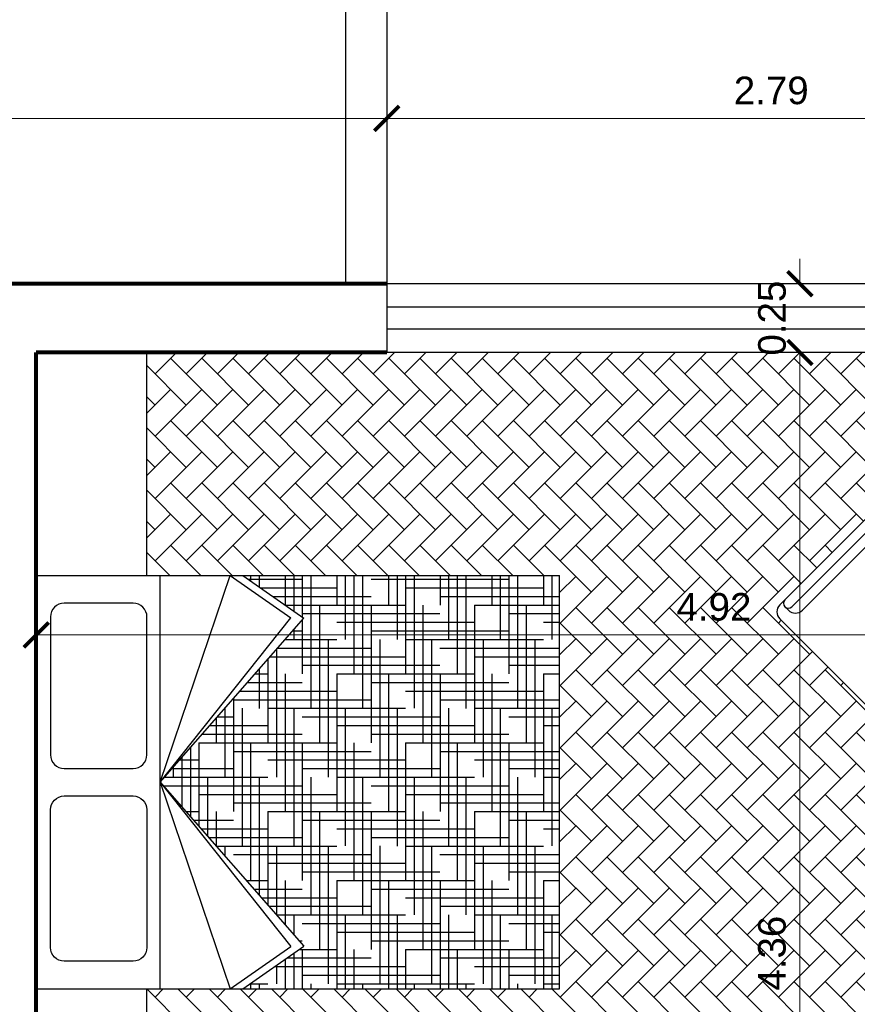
# Model space of a CAD drawing. Header units: inches. Extents: x -1.4 to 10.6, y -3.4 to 32.7.
# Tile 12 of 15: x 4 to 7, y 7.6 to 11.2. Entities that reach past the tile are written whole.
import ezdxf

# ---------------------------------------------------------------- set-up
doc = ezdxf.new("R2010")
doc.units = ezdxf.units.IN
doc.header["$MEASUREMENT"] = 0
doc.linetypes.add('CONTINUA', pattern=[0])
for name, color, linetype in [('Cotas', 60, 'Continuous'), ('Mobiliario', 2, 'Continuous'), ('Pared lejana', 152, 'Continuous'), ('Textura piso', 8, 'Continuous'), ('Ventana', 4, 'Continuous')]:
    doc.layers.add(name, color=color, linetype=linetype)
doc.layers.add('Paredes', color=5, linetype='Continuous', lineweight=80)
doc.styles.get("Standard").update_dxf_attribs({"font": 'arial.ttf'})
doc.dimstyles.new('Cotas', dxfattribs={"dimtxt": 0.1, "dimasz": 0.09, "dimexe": 0.2, "dimexo": 0.4, "dimgap": 0.05, "dimtad": 1, "dimzin": 0, "dimdsep": 46, "dimtxsty": 'Standard', "dimblk": 'ARCHTICK', "dimcen": 0.09, "dimse1": 1, "dimse2": 1, "dimclrd": 60, "dimclre": 256, "dimadec": 0, "dimazin": 0, "dimtfac": 1, "dimtix": 1, "dimtofl": 0, "dimtmove": 1, "dimatfit": 3, "dimfxl": 0, "dimtolj": 1, "dimtzin": 0, "dimlwd": 9, "dimarcsym": 0})

# ---------------------------------------------------------------- blocks, each defined once
blk = doc.blocks.new('CAMA DOBLE PLAZA')
at = {"color": 0}
for p, q in [((1.77635683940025e-15, 1.899999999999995), (0, 0)), ((0, 1.899999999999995), (1.500000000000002, 1.899999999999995)), ((1.5, 1.899999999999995), (1.5, 0)), ((1.77635683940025e-15, 1.449999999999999), (1.5, 1.449999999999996)), ((0.7499999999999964, 1.449999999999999), (-1.06581410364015e-14, 1.195621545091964)), ((0.7499999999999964, 1.449999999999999), (0.153546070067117, 0.9760129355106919)), ((0.7499999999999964, 1.449999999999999), (0.1546249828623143, 0.9288482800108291)), ((0.7499999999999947, 1.449999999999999), (1.345375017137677, 0.9288482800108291)), ((0.7499999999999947, 1.449999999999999), (1.5, 1.195621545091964)), ((0.7499999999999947, 1.449999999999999), (1.346453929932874, 0.9760129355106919)), ((-1.06581410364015e-14, 1.195621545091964), (0.153546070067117, 0.9760129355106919)), ((1.5, 1.195621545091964), (1.346453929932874, 0.9760129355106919)), ((-1.06581410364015e-14, 1.149999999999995), (0.1546249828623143, 0.9288482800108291)), ((1.5, 1.149999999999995), (1.345375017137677, 0.9288482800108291)), ((0, 0), (1.500000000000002, -3.552713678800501e-15))]:
    blk.add_line(p, q, dxfattribs=at)
for points in [[(0.6500000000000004, 1.848109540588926, -0.4142135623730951), (0.7000000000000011, 1.798109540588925), (0.7000000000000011, 1.548109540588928, -0.4142135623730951), (0.6500000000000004, 1.498109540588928), (0.1500000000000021, 1.498109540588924, -0.4142135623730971), (0.1000000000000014, 1.548109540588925), (0.1000000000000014, 1.798109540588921, -0.4142135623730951), (0.1500000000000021, 1.848109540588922)], [(0.8500000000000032, 1.848109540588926, 0.4142135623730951), (0.8000000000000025, 1.798109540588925), (0.8000000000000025, 1.548109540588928, 0.4142135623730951), (0.8500000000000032, 1.498109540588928), (1.350000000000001, 1.498109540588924, 0.4142135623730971), (1.400000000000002, 1.548109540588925), (1.400000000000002, 1.798109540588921, 0.4142135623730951), (1.350000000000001, 1.848109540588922)]]:
    blk.add_lwpolyline(points, format="xyb", close=True, dxfattribs=at)
blk = doc.blocks.new('Cama2')
blk.add_blockref('CAMA DOBLE PLAZA', (-0.75, -1.919999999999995))
blk = doc.blocks.new('cama')
at = {"layer": 'Mobiliario'}
for p, q in [((151.0592816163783, 27.50975324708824), (151.8692816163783, 27.50975324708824)), ((151.0592816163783, 27.10975324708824), (151.0592816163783, 27.50975324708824)), ((153.3692816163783, 27.50975324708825), (153.9692816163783, 27.50975324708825)), ((153.9692816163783, 27.50975324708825), (153.9692816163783, 27.10975324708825)), ((151.8692816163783, 27.10975324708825), (151.0592816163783, 27.10975324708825)), ((153.9692816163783, 27.10975324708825), (153.3692816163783, 27.10975324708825))]:
    blk.add_line(p, q, dxfattribs=at)
at = {"layer": 'Mobiliario', "rotation": 180}
blk.add_blockref('Cama2', (152.6192816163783, 27.08975324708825), dxfattribs=at)
blk = doc.blocks.new('sillon2')
at = {"layer": 'Mobiliario'}
for p, q in [((148.3039523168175, 39.67239460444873), (147.0236104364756, 39.67239460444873)), ((146.9877130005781, 39.61006099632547), (146.9877130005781, 39.63649716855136)), ((146.9877130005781, 39.00829204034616), (146.9877130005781, 39.61006099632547)), ((147.0056617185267, 39.62800971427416), (147.0236104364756, 39.62800971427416)), ((147.0236104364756, 39.08008691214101), (147.0236104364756, 39.61006099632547)), ((147.6637813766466, 39.00829204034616), (147.6637813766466, 39.63649716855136)), ((148.3219010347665, 39.62800971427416), (148.3039523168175, 39.62800971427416)), ((148.3039523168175, 39.08008691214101), (148.3039523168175, 39.61006099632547)), ((148.3398497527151, 39.61006099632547), (148.3398497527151, 39.63649716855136)), ((148.3398497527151, 39.61006099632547), (148.3398497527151, 39.00829204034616)), ((147.059507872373, 39.15188178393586), (147.059507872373, 39.59211227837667)), ((148.2680548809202, 39.59211227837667), (148.2680548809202, 39.15188178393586)), ((147.0700219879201, 39.12649846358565), (147.0236104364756, 39.08008691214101)), ((147.6278839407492, 39.11598434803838), (147.0954053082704, 39.11598434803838)), ((148.2321574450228, 39.11598434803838), (147.699678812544, 39.11598434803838)), ((148.2575407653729, 39.12649846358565), (148.3039523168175, 39.08008691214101)), ((147.0236104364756, 39.08008691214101), (146.9877130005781, 39.08008691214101)), ((148.3039523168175, 39.08008691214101), (148.3398497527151, 39.08008691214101)), ((148.3039523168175, 38.97239460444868), (147.0236104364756, 38.97239460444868))]:
    blk.add_line(p, q, dxfattribs=at)
blk.add_lwpolyline([(148.3398497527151, 39.00829204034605), (146.9877130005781, 39.00829204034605)], dxfattribs=at)
for centre, radius, start, end in [((147.0236104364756, 39.63649716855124), 0.0358974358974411, 90, 180), ((147.627883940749, 39.63649716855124), 0.0358974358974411, 0, 90), ((147.699678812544, 39.63649716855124), 0.0358974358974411, 90, 180), ((148.3039523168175, 39.63649716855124), 0.0358974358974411, 0, 90), ((147.0056617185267, 39.61006099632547), 0.01794871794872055, 0, 180), ((147.0236104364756, 39.59211227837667), 0.0358974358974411, 0, 90), ((148.3039523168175, 39.59211227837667), 0.0358974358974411, 90, 180), ((148.3219010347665, 39.61006099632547), 0.01794871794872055, 0, 180), ((147.0954053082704, 39.15188178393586), 0.0358974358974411, 180, 270), ((147.627883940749, 39.15188178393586), 0.0358974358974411, 270, 0), ((147.699678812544, 39.15188178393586), 0.0358974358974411, 180, 270), ((148.2321574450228, 39.15188178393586), 0.0358974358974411, 270, 0), ((147.0236104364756, 39.00829204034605), 0.0358974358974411, 180, 270), ((147.627883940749, 39.00829204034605), 0.03589743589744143, 270, 0), ((147.699678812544, 39.00829204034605), 0.03589743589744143, 180, 270), ((148.3039523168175, 39.00829204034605), 0.0358974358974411, 270, 0)]:
    blk.add_arc(centre, radius, start, end, dxfattribs=at)
blk = doc.blocks.new('_ArchTick')
at = {"color": 0, "linetype": 'ByBlock', "const_width": 0.15}
blk.add_lwpolyline([(-0.5, -0.5), (0.5, 0.5)], dxfattribs=at)
blk = doc.blocks.new('*D74')
at = {"layer": 'Cotas', "color": 60, "linetype": 'CONTINUA', "lineweight": 9, "transparency": 16777216}
blk.add_line((3.480655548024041e-30, 10.79437171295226), (5.311933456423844, 10.79437171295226), dxfattribs=at)
at = {"layer": 'Defpoints', "color": 0, "transparency": 16777216}
for p in [(0, 10.7943717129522), (5.311933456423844, 10.79437171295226), (5.311933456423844, 10.79437171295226)]:
    blk.add_point(p, dxfattribs=at)
at = {"layer": 'Cotas', "color": 60, "lineweight": 9, "transparency": 16777216, "xscale": 0.09, "yscale": 0.09, "zscale": 0.09, "rotation": 180}
blk.add_blockref('_ArchTick', (3.480655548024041e-30, 10.79437171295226), dxfattribs=at)
at = {"layer": 'Cotas', "color": 60, "lineweight": 9, "transparency": 16777216, "xscale": 0.09, "yscale": 0.09, "zscale": 0.09}
blk.add_blockref('_ArchTick', (5.311933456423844, 10.79437171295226), dxfattribs=at)
at = {"layer": 'Cotas', "color": 0, "transparency": 16777216, "insert": (2.655966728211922, 10.89546311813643), "char_height": 0.1, "attachment_point": 5}
blk.add_mtext('\\A1;5.31', dxfattribs=at)
blk = doc.blocks.new('*D75')
at = {"layer": 'Cotas', "color": 60, "linetype": 'CONTINUA', "lineweight": 9, "transparency": 16777216}
blk.add_line((5.311933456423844, 10.79437171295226), (8.103621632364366, 10.79437171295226), dxfattribs=at)
at = {"layer": 'Defpoints', "color": 0, "transparency": 16777216}
for p in [(5.311933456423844, 10.79437171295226), (8.103621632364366, 10.79437171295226), (8.103621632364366, 10.19437171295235)]:
    blk.add_point(p, dxfattribs=at)
at = {"layer": 'Cotas', "color": 60, "lineweight": 9, "transparency": 16777216, "xscale": 0.09, "yscale": 0.09, "zscale": 0.09, "rotation": 180}
blk.add_blockref('_ArchTick', (5.311933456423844, 10.79437171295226), dxfattribs=at)
at = {"layer": 'Cotas', "color": 60, "lineweight": 9, "transparency": 16777216, "xscale": 0.09, "yscale": 0.09, "zscale": 0.09}
blk.add_blockref('_ArchTick', (8.103621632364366, 10.79437171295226), dxfattribs=at)
at = {"layer": 'Cotas', "color": 0, "transparency": 16777216, "insert": (6.707777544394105, 10.89542901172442), "char_height": 0.1, "attachment_point": 5}
blk.add_mtext('\\A1;2.79', dxfattribs=at)
blk = doc.blocks.new('*D103')
at = {"layer": 'Cotas', "color": 60, "linetype": 'CONTINUA', "lineweight": 9, "transparency": 16777216}
blk.add_line((8.959914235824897, 8.919346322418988), (4.039617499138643, 8.919346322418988), dxfattribs=at)
at = {"layer": 'Defpoints', "color": 0, "transparency": 16777216}
for p in [(4.039617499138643, 8.919346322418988), (4.039617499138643, 8.919346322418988), (8.959914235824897, 8.919346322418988)]:
    blk.add_point(p, dxfattribs=at)
at = {"layer": 'Cotas', "color": 60, "lineweight": 9, "transparency": 16777216, "xscale": 0.09, "yscale": 0.09, "zscale": 0.09, "rotation": 180}
blk.add_blockref('_ArchTick', (4.039617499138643, 8.919346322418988), dxfattribs=at)
at = {"layer": 'Cotas', "color": 60, "lineweight": 9, "transparency": 16777216, "xscale": 0.09, "yscale": 0.09, "zscale": 0.09}
blk.add_blockref('_ArchTick', (8.959914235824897, 8.919346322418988), dxfattribs=at)
at = {"layer": 'Cotas', "color": 0, "transparency": 16777216, "insert": (6.49976586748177, 9.020403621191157), "char_height": 0.1, "attachment_point": 5}
blk.add_mtext('\\A1;4.92', dxfattribs=at)
blk = doc.blocks.new('*D104')
at = {"layer": 'Cotas', "color": 60, "linetype": 'CONTINUA', "lineweight": 9, "transparency": 16777216}
blk.add_line((6.811914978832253, 5.582856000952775), (6.811914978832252, 9.944371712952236), dxfattribs=at)
at = {"layer": 'Defpoints', "color": 0, "transparency": 16777216}
for p in [(6.811914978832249, 9.944371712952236), (6.811914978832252, 9.944371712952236), (6.811914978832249, 5.582856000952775)]:
    blk.add_point(p, dxfattribs=at)
at = {"layer": 'Cotas', "color": 60, "lineweight": 9, "transparency": 16777216, "xscale": 0.09, "yscale": 0.09, "zscale": 0.09}
for p, rotation in [((6.811914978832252, 9.944371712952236), 90), ((6.811914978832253, 5.582856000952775), 270)]:
    blk.add_blockref('_ArchTick', p, dxfattribs=dict(at, rotation=rotation))
at = {"layer": 'Cotas', "color": 0, "transparency": 16777216, "insert": (6.710823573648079, 7.763613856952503), "char_height": 0.1, "attachment_point": 5, "rotation": 90}
blk.add_mtext('\\A1;4.36', dxfattribs=at)
blk = doc.blocks.new('*D105')
at = {"layer": 'Cotas', "color": 60, "linetype": 'CONTINUA', "lineweight": 9, "transparency": 16777216}
for p, q in [((6.811914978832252, 10.19437171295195), (6.811914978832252, 10.28437171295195)), ((6.811914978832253, 9.944371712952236), (6.811914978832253, 9.854371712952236))]:
    blk.add_line(p, q, dxfattribs=at)
at = {"layer": 'Defpoints', "color": 0, "transparency": 16777216}
for p in [(6.811914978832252, 10.19437171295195), (6.811914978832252, 10.19437171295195), (6.811914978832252, 9.944371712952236)]:
    blk.add_point(p, dxfattribs=at)
at = {"layer": 'Cotas', "color": 60, "lineweight": 9, "transparency": 16777216, "xscale": 0.09, "yscale": 0.09, "zscale": 0.09}
for p, rotation in [((6.811914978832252, 10.19437171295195), 270), ((6.811914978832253, 9.944371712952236), 90)]:
    blk.add_blockref('_ArchTick', p, dxfattribs=dict(at, rotation=rotation))
at = {"layer": 'Cotas', "color": 0, "transparency": 16777216, "insert": (6.710857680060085, 10.06937171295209), "char_height": 0.1, "attachment_point": 5, "rotation": 90}
blk.add_mtext('\\A1;0.25', dxfattribs=at)

msp = doc.modelspace()

# ---------------------------------------------------------------- hatches: boundary and pattern name
at = {"layer": 'Mobiliario'}
h = msp.add_hatch(dxfattribs=at)
h.set_pattern_fill('HOUND', color=256, scale=0.5, angle=270, style=0)
h.set_pattern_definition([(270, (-54.86966955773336, -126.9724224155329), (0.03124999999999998, -0.125), [0.5, -0.25]), (0, (-54.86966955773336, -126.9724224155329), (-0.125, 0.03125000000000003), [0.5, -0.25])])
h.paths.add_polyline_path([(5.939617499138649, 7.63437171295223), (5.939617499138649, 7.96579569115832), (4.856011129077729, 7.965795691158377), (5.010769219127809, 7.788996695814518), (4.789617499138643, 7.63437171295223)])
h.paths.add_polyline_path([(5.939617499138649, 7.965795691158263), (5.939617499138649, 9.13437171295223), (4.789617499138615, 9.134371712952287), (5.010769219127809, 8.979746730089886), (4.48961749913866, 8.38437171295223), (4.8560111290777, 7.96579569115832)])
at = {"layer": 'Textura piso'}
h = msp.add_hatch(dxfattribs=at)
h.set_pattern_fill('AR-HBONE', color=256, scale=0.02, angle=270, style=0)
h.set_pattern_definition([(315, (-54.86966955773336, -126.9724224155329), (0.1131370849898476, -2.966472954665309e-17), [0.24, -0.08]), (45, (-54.81310101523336, -127.0289909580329), (0.1131370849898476, -2.966472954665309e-17), [0.24, -0.08])])
edge = h.paths.add_edge_path()
edge.add_line((7.55991423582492, 5.582856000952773), (7.559914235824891, 7.467233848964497))
edge.add_line((7.559914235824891, 7.467233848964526), (8.159914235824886, 7.467233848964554))
edge.add_line((8.159914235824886, 7.467233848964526), (8.959914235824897, 7.467233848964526))
edge.add_line((8.959914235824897, 7.467233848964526), (8.959914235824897, 9.944371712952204))
edge.add_line((8.959914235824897, 9.944371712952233), (8.103621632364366, 9.944371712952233))
edge.add_line((8.103621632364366, 9.944371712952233), (5.311933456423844, 9.944371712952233))
edge.add_line((5.311933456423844, 9.944371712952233), (4.439617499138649, 9.944371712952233))
edge.add_line((4.439617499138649, 9.944371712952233), (4.439617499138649, 9.13437171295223))
edge.add_line((4.439617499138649, 9.13437171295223), (5.939617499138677, 9.13437171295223))
edge.add_line((5.939617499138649, 9.13437171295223), (5.93961749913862, 7.63437171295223))
edge.add_line((5.939617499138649, 7.63437171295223), (5.320618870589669, 7.634371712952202))
edge.add_line((5.320618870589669, 7.634371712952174), (5.320618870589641, 6.992458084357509))
edge.add_line((5.320618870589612, 6.992458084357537), (5.339355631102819, 6.992458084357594))
edge.add_line((5.339355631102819, 6.992458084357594), (5.339355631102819, 6.98748661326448))
edge.add_line((5.339355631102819, 6.987486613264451), (5.359241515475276, 6.987486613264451))
edge.add_line((5.359241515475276, 6.987486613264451), (5.359241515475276, 6.982515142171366))
edge.add_line((5.359241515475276, 6.982515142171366), (5.374155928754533, 6.982515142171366))
edge.add_line((5.374155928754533, 6.982515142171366), (5.374155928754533, 6.977543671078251))
edge.add_line((5.374155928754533, 6.97754367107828), (5.384098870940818, 6.977543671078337))
edge.add_line((5.384098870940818, 6.977543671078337), (5.384098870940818, 6.972572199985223))
edge.add_line((5.384098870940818, 6.972572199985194), (5.389070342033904, 6.972572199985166))
edge.add_line((5.389070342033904, 6.972572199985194), (5.389070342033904, 6.967600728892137))
edge.add_line((5.389070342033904, 6.967600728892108), (5.399013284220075, 6.967600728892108))
edge.add_line((5.399013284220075, 6.967600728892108), (5.399013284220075, 6.962629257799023))
edge.add_line((5.399013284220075, 6.962629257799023), (5.403984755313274, 6.962629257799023))
edge.add_line((5.403984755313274, 6.962629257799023), (5.403984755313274, 6.95765778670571))
edge.add_line((5.403984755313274, 6.95765778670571), (5.40895622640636, 6.95765778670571))
edge.add_line((5.40895622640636, 6.95765778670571), (5.40895622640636, 6.952686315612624))
edge.add_line((5.40895622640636, 6.952686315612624), (5.413927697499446, 6.952686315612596))
edge.add_line((5.413927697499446, 6.952686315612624), (5.413927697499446, 6.942743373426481))
edge.add_line((5.413927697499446, 6.942743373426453), (5.418899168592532, 6.942743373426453))
edge.add_line((5.418899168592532, 6.942743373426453), (5.418899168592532, 6.937771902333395))
edge.add_line((5.418899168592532, 6.937771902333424), (5.423870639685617, 6.937771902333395))
edge.add_line((5.423870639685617, 6.937771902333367), (5.423870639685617, 6.927828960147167))
edge.add_line((5.423870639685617, 6.927828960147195), (5.428842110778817, 6.927828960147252))
edge.add_line((5.428842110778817, 6.927828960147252), (5.428842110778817, 6.912914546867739))
edge.add_line((5.428842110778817, 6.912914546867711), (5.433813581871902, 6.912914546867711))
edge.add_line((5.433813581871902, 6.912914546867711), (5.433813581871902, 6.89302866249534))
edge.add_line((5.433813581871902, 6.893028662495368), (5.438785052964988, 6.893028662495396))
edge.add_line((5.438785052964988, 6.893028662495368), (5.438785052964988, 6.874089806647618))
edge.add_line((5.438785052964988, 6.874089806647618), (5.320618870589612, 6.87408980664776))
edge.add_line((5.320618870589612, 6.874089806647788), (5.320618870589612, 6.763770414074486))
edge.add_line((5.320618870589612, 6.763770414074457), (5.269755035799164, 6.763770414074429))
edge.add_line((5.269755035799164, 6.763770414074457), (5.269755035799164, 6.768741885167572))
edge.add_line((5.269755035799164, 6.768741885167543), (5.259812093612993, 6.768741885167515))
edge.add_line((5.259812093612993, 6.768741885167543), (5.259812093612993, 6.773713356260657))
edge.add_line((5.259812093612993, 6.773713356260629), (5.254840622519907, 6.773713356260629))
edge.add_line((5.254840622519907, 6.773713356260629), (5.254840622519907, 6.778684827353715))
edge.add_line((5.254840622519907, 6.778684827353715), (5.244897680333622, 6.778684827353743))
edge.add_line((5.244897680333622, 6.778684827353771), (5.244897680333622, 6.783656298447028))
edge.add_line((5.244897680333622, 6.783656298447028), (5.239926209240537, 6.783656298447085))
edge.add_line((5.239926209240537, 6.783656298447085), (5.239926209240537, 6.788627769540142))
edge.add_line((5.239926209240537, 6.788627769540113), (5.234954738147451, 6.788627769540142))
edge.add_line((5.234954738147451, 6.78862776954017), (5.234954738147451, 6.793599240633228))
edge.add_line((5.234954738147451, 6.793599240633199), (5.229983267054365, 6.793599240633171))
edge.add_line((5.229983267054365, 6.793599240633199), (5.229983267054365, 6.798570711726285))
edge.add_line((5.229983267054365, 6.798570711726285), (5.225011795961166, 6.79857071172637))
edge.add_line((5.225011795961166, 6.798570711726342), (5.225011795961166, 6.808513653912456))
edge.add_line((5.225011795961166, 6.808513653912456), (5.22004032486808, 6.808513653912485))
edge.add_line((5.22004032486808, 6.808513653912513), (5.22004032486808, 6.81348512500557))
edge.add_line((5.22004032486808, 6.813485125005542), (5.215068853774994, 6.813485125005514))
edge.add_line((5.215068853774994, 6.813485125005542), (5.215068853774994, 6.828399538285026))
edge.add_line((5.215068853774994, 6.828399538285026), (5.210097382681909, 6.828399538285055))
edge.add_line((5.210097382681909, 6.828399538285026), (5.210097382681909, 6.843313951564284))
edge.add_line((5.210097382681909, 6.843313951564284), (5.205125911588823, 6.843313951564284))
edge.add_line((5.205125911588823, 6.843313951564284), (5.205125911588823, 6.874089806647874))
edge.add_line((5.205125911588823, 6.874089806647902), (5.320618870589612, 6.874089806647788))
edge.add_line((5.320618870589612, 6.874089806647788), (5.320618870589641, 7.63437171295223))
edge.add_line((5.320618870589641, 7.63437171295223), (4.439617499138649, 7.63437171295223))
edge.add_line((4.439617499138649, 7.63437171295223), (4.439617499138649, 7.034371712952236))
edge.add_line((4.439617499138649, 7.034371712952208), (4.039617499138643, 7.034371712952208))
edge.add_line((4.039617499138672, 7.034371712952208), (4.039617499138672, 6.482856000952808))
edge.add_line((4.039617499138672, 6.482856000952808), (4.027617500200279, 6.482856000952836))
edge.add_line((4.027617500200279, 6.482856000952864), (4.027617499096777, 6.451536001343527))
edge.add_ellipse((4.030723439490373, 5.622075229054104), major_axis=(0.5865214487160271, 0.5865214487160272), ratio=0.9999999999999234, start_angle=-41.365522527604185, end_angle=45.21454470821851, ccw=False)
edge.add_line((4.85852177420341, 5.674655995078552), (4.858521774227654, 5.620656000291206))
edge.add_line((4.858521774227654, 5.620656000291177), (4.84825755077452, 5.62065600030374))
edge.add_line((4.84825755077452, 5.62065600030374), (4.848257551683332, 5.61629991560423))
edge.add_ellipse((4.848302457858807, 5.590623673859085), major_axis=(0.01815587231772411, 0.0181558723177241), ratio=0.9999999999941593, start_angle=45.10020860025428, end_angle=84.1659729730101)
edge.add_line((4.832086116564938, 5.610531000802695), (4.832086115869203, 5.604456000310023))
edge.add_line((4.832086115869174, 5.604456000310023), (4.839198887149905, 5.604456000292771))
edge.add_line((4.839198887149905, 5.604456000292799), (4.842614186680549, 5.5903927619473))
edge.add_ellipse((4.833351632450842, 5.594470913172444), major_axis=(0.005754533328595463, 0.005754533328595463), ratio=0.999999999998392, start_angle=224.9999999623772, end_angle=319.67572218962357, ccw=False)
edge.add_line((4.833351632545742, 5.586332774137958), (4.825625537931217, 5.586332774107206))
edge.add_line((4.825625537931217, 5.586332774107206), (4.825625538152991, 5.582856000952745))
edge.add_line((4.825625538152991, 5.582856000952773), (4.839617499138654, 5.582856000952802))
edge.add_line((4.839617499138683, 5.582856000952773), (5.736836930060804, 5.582855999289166))
edge.add_line((5.736836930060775, 5.582855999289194), (7.55991423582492, 5.582856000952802))
h.paths.add_polyline_path([(7.643958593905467, 8.072128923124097), (6.738620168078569, 8.977467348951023, -0.4142135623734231), (6.738620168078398, 9.028233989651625), (6.757313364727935, 9.04692718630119), (7.182828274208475, 9.472442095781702, -0.4142135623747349), (7.23359491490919, 9.472442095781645), (8.138933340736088, 8.567103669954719, -0.414213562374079), (8.138933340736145, 8.51633702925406), (7.713418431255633, 8.090822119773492), (7.694725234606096, 8.072128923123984, -0.4142135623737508)], flags=16)
h.paths.add_polyline_path([(6.809273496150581, 6.739428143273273), (6.81767991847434, 6.708447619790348), (6.806538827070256, 6.668390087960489), (6.770846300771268, 6.622229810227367), (6.727229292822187, 6.585459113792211), (6.686366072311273, 6.555290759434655), (6.682804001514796, 6.543424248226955), (6.665452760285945, 6.505079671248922), (6.662629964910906, 6.493290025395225), (6.555912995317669, 6.419777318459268), (6.542442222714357, 6.402966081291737), (6.520386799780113, 6.386326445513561), (6.66205973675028, 6.24465350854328, -0.414213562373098), (6.662059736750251, 6.185411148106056), (6.143689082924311, 5.667040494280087, -0.4142135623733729), (6.08444672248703, 5.66704049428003), (5.526581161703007, 6.224906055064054, -0.4142135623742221), (5.52658116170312, 6.284148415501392), (5.835934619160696, 6.593501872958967), (5.836383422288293, 6.595476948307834), (5.856056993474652, 6.620663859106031), (5.871551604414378, 6.629118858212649), (6.044951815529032, 6.802519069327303, -0.4142135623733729), (6.104194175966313, 6.80251906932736), (6.226969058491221, 6.679744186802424), (6.341408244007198, 6.796258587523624), (6.373030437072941, 6.831218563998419), (6.447182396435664, 6.890480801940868), (6.455493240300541, 6.911133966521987), (6.494557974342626, 6.958295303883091), (6.55855969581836, 6.994286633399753), (6.581096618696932, 6.993863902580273), (6.59117487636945, 6.984498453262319), (6.594877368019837, 6.957140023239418), (6.591233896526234, 6.926816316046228), (6.556872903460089, 6.862478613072), (6.502133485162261, 6.812832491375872), (6.473468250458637, 6.741807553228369), (6.430405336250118, 6.684893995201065), (6.361414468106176, 6.637373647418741), (6.357074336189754, 6.629265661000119), (6.317345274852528, 6.589367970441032), (6.412863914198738, 6.493849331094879), (6.497708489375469, 6.568300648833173), (6.556198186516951, 6.616204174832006), (6.586136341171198, 6.629833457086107), (6.661495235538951, 6.660226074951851), (6.672193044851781, 6.686992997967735), (6.697578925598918, 6.711012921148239), (6.760567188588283, 6.743388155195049), (6.793014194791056, 6.748940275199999)], flags=16)
h.paths.add_polyline_path([(4.882225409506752, 7.52674817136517), (6.509307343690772, 7.52674817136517), (6.509307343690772, 7.295502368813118), (4.882225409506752, 7.295502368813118)], flags=25)
h.paths.add_polyline_path([(5.536479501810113, 7.252110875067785), (6.224392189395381, 7.252110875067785), (6.224392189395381, 7.130419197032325), (5.536479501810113, 7.130419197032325)], flags=24)

# ---------------------------------------------------------------- linework, layer by layer
at = {"layer": 'Pared lejana'}
for p, q in [((5.311933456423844, 13.8640751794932), (5.311933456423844, 9.944779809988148)), ((5.161933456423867, 13.71407517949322), (5.161933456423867, 10.19141521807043))]:
    msp.add_line(p, q, dxfattribs=at)
at = {"layer": 'Paredes'}
for p, q in [((5.311933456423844, 10.19437171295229), (0, 10.19437171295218)), ((5.311933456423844, 9.944371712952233), (4.039617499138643, 9.944371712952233)), ((4.039617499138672, 6.482856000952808), (4.039617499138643, 9.944371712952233)), ((5.311933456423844, 9.944779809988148), (5.161910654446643, 9.944779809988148))]:
    msp.add_line(p, q, dxfattribs=at)
at = {"layer": 'Ventana'}
for p, q in [((8.103621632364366, 10.19437171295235), (5.311933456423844, 10.19437171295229)), ((5.311933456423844, 10.19437171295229), (5.311933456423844, 9.944779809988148)), ((8.103621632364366, 10.1093717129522), (5.311933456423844, 10.1093717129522)), ((8.103621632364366, 10.02937171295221), (5.311933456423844, 10.02937171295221)), ((8.103621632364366, 9.944371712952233), (5.311933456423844, 9.944371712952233))]:
    msp.add_line(p, q, dxfattribs=at)

# ---------------------------------------------------------------- block references
at = {"layer": 'Mobiliario'}
for name, p, rotation in [('cama', (-23.07013574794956, 161.0036533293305), 270), ('sillon2', (139.6579697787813, -67.83664376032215), 135)]:
    msp.add_blockref(name, p, dxfattribs=dict(at, rotation=rotation))

# ---------------------------------------------------------------- dimensions: what is measured, and where the dimension line sits
at = {"layer": 'Cotas'}
for base, p1, p2, picture, middle in [((5.311933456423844, 10.79437171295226), (0, 10.7943717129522), (5.311933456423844, 10.79437171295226), '*D74', (2.655966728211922, 10.89546311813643)), ((8.103621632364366, 10.79437171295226), (5.311933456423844, 10.79437171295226), (8.103621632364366, 10.19437171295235), '*D75', (6.707777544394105, 10.89542901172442)), ((4.039617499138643, 8.919346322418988), (8.959914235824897, 8.919346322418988), (4.039617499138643, 8.919346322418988), '*D103', (6.49976586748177, 9.020403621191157))]:
    dim = msp.add_linear_dim(base=base, p1=p1, p2=p2, dimstyle='Cotas', dxfattribs=at)
    dim.commit()
    dim.dimension.update_dxf_attribs({"geometry": picture, "text_midpoint": middle})
for base, p1, p2, picture, middle in [((6.811914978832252, 10.19437171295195), (6.811914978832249, 9.944371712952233), (6.811914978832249, 10.19437171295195), '*D105', (6.710857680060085, 10.06937171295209)), ((6.811914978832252, 9.944371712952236), (6.811914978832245, 5.582856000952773), (6.811914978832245, 9.944371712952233), '*D104', (6.710823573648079, 7.763613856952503))]:
    dim = msp.add_linear_dim(base=base, p1=p1, p2=p2, angle=270, dimstyle='Cotas', dxfattribs=at)
    dim.commit()
    dim.dimension.update_dxf_attribs({"geometry": picture, "text_midpoint": middle})

doc.saveas('drawing.dxf')
